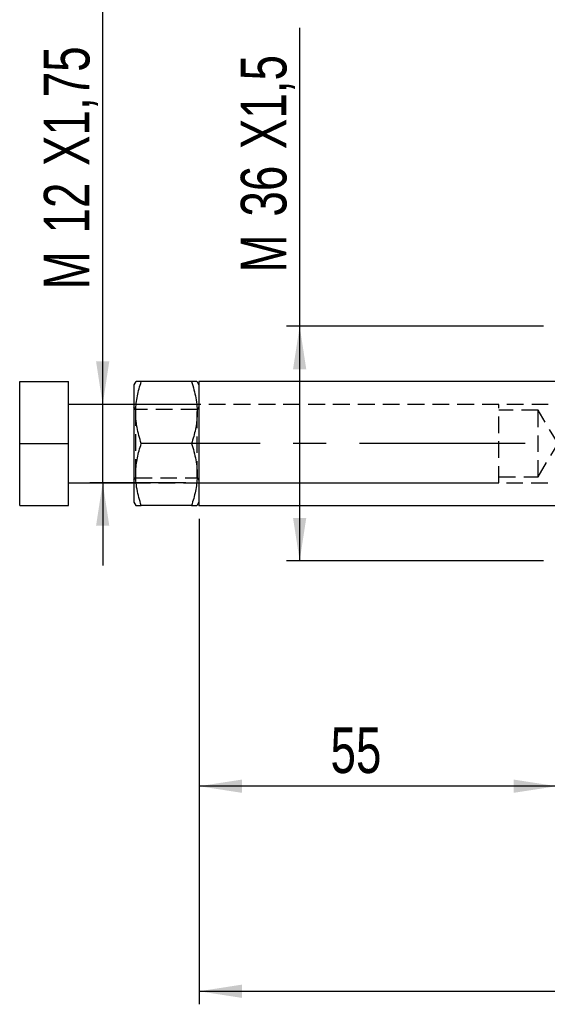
# Model space of a CAD drawing. Extents: x 101 to 797, y 38 to 582.
# Tile 2 of 25: x 101 to 182, y 182 to 333. Entities that reach past the tile are written whole.
import ezdxf

# ---------------------------------------------------------------- set-up
doc = ezdxf.new("R2010")
doc.units = 0
doc.header["$LTSCALE"] = 2
doc.linetypes.add('CENTERX2', pattern=[20.32, 12.7, -2.54, 2.54, -2.54])
doc.linetypes.add('HIDDEN', pattern=[1.905, 1.27, -0.635])
doc.layers.get('0').update_dxf_attribs({"linetype": 'CONTINUOUS'})
doc.layers.add('FORMATO', color=179, linetype='CONTINUOUS')
doc.styles.add('SLDTEXTSTYLE0', font='TXT', dxfattribs={"width": 0.75})
doc.dimstyles.new('SLDDIMSTYLE1', dxfattribs={"dimtxt": 7, "dimasz": 6.604, "dimexe": 0, "dimexo": 0.0625, "dimgap": 1.75, "dimtad": 1, "dimdec": 3, "dimrnd": 1e-09, "dimzin": 12, "dimtxsty": 'SLDTEXTSTYLE0', "dimsah": 1, "dimcen": 0.09, "dimazin": 3, "dimtfac": 1, "dimtdec": 3, "dimtmove": 0, "dimatfit": 3, "dimtolj": 1, "dimtzin": 12})
doc.dimstyles.new('SLDDIMSTYLE2', dxfattribs={"dimtxt": 7, "dimasz": 6.604, "dimexe": 0, "dimexo": 0.0625, "dimgap": 1.75, "dimtad": 1, "dimdec": 0, "dimrnd": 1e-09, "dimzin": 12, "dimtxsty": 'SLDTEXTSTYLE0', "dimsah": 1, "dimcen": 0.09, "dimazin": 3, "dimtfac": 1, "dimtofl": 0, "dimtmove": 0, "dimatfit": 3, "dimtolj": 1, "dimtzin": 12})
doc.dimstyles.new('SLDDIMSTYLE3', dxfattribs={"dimtxt": 7, "dimasz": 6.604, "dimexe": 0, "dimexo": 0.0625, "dimgap": 1.75, "dimtad": 1, "dimdec": 3, "dimrnd": 1e-09, "dimzin": 12, "dimtxsty": 'SLDTEXTSTYLE0', "dimsah": 1, "dimcen": 0.09, "dimazin": 3, "dimtfac": 1, "dimtdec": 3, "dimtofl": 0, "dimtmove": 0, "dimatfit": 3, "dimtolj": 1, "dimtzin": 12})

# ---------------------------------------------------------------- blocks, each defined once
blk = doc.blocks.new('_D_3')
at = {"layer": 'FORMATO'}
for p, q in [((128.7, 256.07), (128.7, 213.05)), ((183.54, 247.6), (183.54, 213.05)), ((183.54, 215.05), (128.7, 215.05))]:
    blk.add_line(p, q, dxfattribs=at)
for points in [[(128.7, 215.05), (135.3, 214.03), (135.3, 216.07)], [(183.54, 215.05), (176.94, 216.07), (176.94, 214.03)]]:
    blk.add_solid(points, dxfattribs=at)
at = {"layer": 'FORMATO', "insert": (148.87, 224.07), "char_height": 7, "attachment_point": 1, "style": 'SLDTEXTSTYLE0'}
blk.add_mtext('55', dxfattribs=at)
blk = doc.blocks.new('_D_4')
at = {"layer": 'FORMATO'}
for p, q in [((113.93, 273.6), (113.93, 333.96)), ((126.7, 273.6), (111.93, 273.6)), ((113.93, 261.6), (113.93, 273.6)), ((126.7, 261.6), (111.93, 261.6)), ((113.93, 261.6), (113.93, 248.9))]:
    blk.add_line(p, q, dxfattribs=at)
for points in [[(113.93, 273.6), (114.94, 280.2), (112.91, 280.2)], [(113.93, 261.6), (112.91, 255), (114.94, 255)]]:
    blk.add_solid(points, dxfattribs=at)
at = {"layer": 'FORMATO', "char_height": 7, "attachment_point": 1, "rotation": 90, "style": 'SLDTEXTSTYLE0'}
for s, insert in [('X1,75', (104.9, 310.17)), ('12', (104.9, 299.82)), ('M', (104.9, 291.25))]:
    blk.add_mtext(s, dxfattribs=dict(at, insert=insert))
blk = doc.blocks.new('_D_6')
at = {"layer": 'FORMATO'}
for p, q in [((128.7, 256.07), (128.7, 181.6)), ((323.54, 246.55), (323.54, 181.6)), ((128.7, 183.6), (323.54, 183.6))]:
    blk.add_line(p, q, dxfattribs=at)
for points in [[(128.7, 183.6), (135.3, 182.58), (135.3, 184.62)], [(323.54, 183.6), (316.94, 184.62), (316.94, 182.58)]]:
    blk.add_solid(points, dxfattribs=at)
at = {"layer": 'FORMATO', "insert": (234.66, 192.62), "char_height": 7, "attachment_point": 1, "style": 'SLDTEXTSTYLE0'}
blk.add_mtext('195', dxfattribs=at)
blk = doc.blocks.new('_D_8')
at = {"layer": 'FORMATO'}
for p, q in [((144.14, 285.6), (144.14, 331.37)), ((181.54, 285.6), (142.14, 285.6)), ((144.14, 249.6), (144.14, 285.6)), ((181.54, 249.6), (142.14, 249.6))]:
    blk.add_line(p, q, dxfattribs=at)
for points in [[(144.14, 285.6), (143.12, 279), (145.15, 279)], [(144.14, 249.6), (145.15, 256.2), (143.12, 256.2)]]:
    blk.add_solid(points, dxfattribs=at)
at = {"layer": 'FORMATO', "char_height": 7, "attachment_point": 1, "rotation": 90, "style": 'SLDTEXTSTYLE0'}
for s, insert in [('X1,5', (135.11, 312.75)), ('36', (135.11, 302.41)), ('M', (135.11, 293.83))]:
    blk.add_mtext(s, dxfattribs=dict(at, insert=insert))

msp = doc.modelspace()

# ---------------------------------------------------------------- linework, layer by layer
at = {"color": 7, "linetype": 'CONTINUOUS'}
for p, q in [((101.1975, 277.099), (108.6975, 277.099)), ((101.1975, 267.599), (101.1975, 277.099)), ((108.6975, 267.599), (108.6975, 277.099)), ((118.9861, 277.099), (118.6975, 276.599)), ((118.6975, 276.599), (118.6975, 258.599)), ((127.5603, 277.099), (119.8346, 277.099)), ((128.6975, 276.599), (128.4088, 277.099)), ((128.6975, 277.124), (128.6975, 258.074)), ((183.5399, 277.124), (128.6975, 277.124)), ((118.6975, 273.599), (108.6975, 273.599)), ((101.1975, 267.599), (108.6975, 267.599)), ((101.1975, 258.099), (101.1975, 267.599)), ((108.6975, 258.099), (108.6975, 267.599)), ((127.5603, 267.599), (119.8346, 267.599)), ((108.6975, 261.599), (118.6975, 261.599)), ((118.6975, 258.599), (118.9861, 258.099)), ((128.4088, 258.099), (128.6975, 258.599)), ((101.1975, 258.099), (108.6975, 258.099)), ((127.5603, 258.099), (119.8346, 258.099)), ((183.5399, 258.074), (128.6975, 258.074))]:
    msp.add_line(p, q, dxfattribs=at)
at = {"color": 7, "linetype": 'HIDDEN'}
for p, q in [((193.6975, 273.599), (118.6975, 273.599)), ((174.6975, 273.599), (128.6975, 273.599)), ((174.6975, 261.599), (174.6975, 273.599)), ((118.9645, 272.849), (118.6975, 273.2304)), ((118.9645, 272.849), (118.9645, 262.349)), ((128.4304, 272.849), (118.9645, 272.849)), ((128.6975, 273.2304), (128.4304, 272.849)), ((128.4304, 262.349), (128.4304, 272.849)), ((180.6975, 272.699), (174.6975, 272.699)), ((180.6975, 262.499), (180.6975, 272.699)), ((183.7619, 267.599), (180.6975, 272.699)), ((180.6975, 262.499), (183.7619, 267.599)), ((118.6975, 261.9676), (118.9645, 262.349)), ((118.6975, 261.599), (193.6975, 261.599)), ((118.9645, 262.349), (128.4304, 262.349)), ((128.4304, 262.349), (128.6975, 261.9676)), ((128.6975, 261.599), (174.6975, 261.599)), ((174.6975, 262.499), (180.6975, 262.499))]:
    msp.add_line(p, q, dxfattribs=at)
at = {"color": 7, "linetype": 'CONTINUOUS'}
for points, knots in [([(119.8346, 267.599), (119.5896, 268.4236), (119.0941, 270.0905), (118.9128, 272.5603), (119.1789, 274.9213), (119.6147, 276.3687), (119.8346, 277.099)], [0, 0, 0, 0, 0.26460577, 0.5349496, 0.7653441, 1, 1, 1, 1]), ([(119.8346, 277.099), (119.7242, 277.099), (119.3702, 277.099), (119.0071, 277.099), (119.0374, 277.099), (119.0479, 277.099)], [0, 0, 0, 0, 0.22798524, 0.73041838, 1, 1, 1, 1]), ([(127.5603, 277.099), (127.8054, 276.2745), (128.3008, 274.6075), (128.4821, 272.1377), (128.216, 269.7768), (127.7802, 268.3294), (127.5603, 267.599)], [0, 0, 0, 0, 0.26460594, 0.53494975, 0.76534412, 1, 1, 1, 1]), ([(128.3499, 277.099), (128.3604, 277.099), (128.3921, 277.099), (128.0309, 277.099), (127.6708, 277.099), (127.5603, 277.099)], [0, 0, 0, 0, 0.25670246, 0.77200823, 1, 1, 1, 1]), ([(119.8346, 258.099), (119.5896, 258.9236), (119.0941, 260.5905), (118.9128, 263.0603), (119.1789, 265.4213), (119.6147, 266.8687), (119.8346, 267.599)], [0, 0, 0, 0, 0.26460591, 0.53494973, 0.76534414, 1, 1, 1, 1]), ([(127.5603, 267.599), (127.8054, 266.7745), (128.3008, 265.1075), (128.4821, 262.6377), (128.216, 260.2768), (127.7802, 258.8294), (127.5603, 258.099)], [0, 0, 0, 0, 0.2646058, 0.53494962, 0.76534407, 1, 1, 1, 1]), ([(119.045, 258.099), (119.0345, 258.099), (119.0029, 258.099), (119.364, 258.099), (119.7242, 258.099), (119.8346, 258.099)], [0, 0, 0, 0, 0.256702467, 0.772008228, 1, 1, 1, 1]), ([(127.5603, 258.099), (127.6708, 258.099), (128.0247, 258.099), (128.3879, 258.099), (128.3576, 258.099), (128.347, 258.099)], [0, 0, 0, 0, 0.22798524, 0.73041838, 1, 1, 1, 1])]:
    msp.add_open_spline(points, degree=3, knots=knots, dxfattribs=at)
at = {"layer": 'FORMATO', "linetype": 'CENTERX2'}
msp.add_line((178.6975, 267.599), (124.6975, 267.599), dxfattribs=at)

# ---------------------------------------------------------------- dimensions: what is measured, and where the dimension line sits
at = {"layer": 'FORMATO'}
for base, p1, p2, text, dimstyle, picture, middle in [((113.9261, 273.599), (128.6975, 261.599), (128.6975, 273.599), 'M<>X1,75', 'SLDDIMSTYLE1', '_D_4', (113.9261, 312.6005)), ((144.1365, 285.599), (183.5399, 249.599), (183.5399, 285.599), 'M<>X1,5', 'SLDDIMSTYLE3', '_D_8', (144.1365, 312.6005))]:
    dim = msp.add_linear_dim(base=base, p1=p1, p2=p2, angle=90, text=text, dimstyle=dimstyle, dxfattribs=at)
    dim.commit()
    dim.dimension.update_dxf_attribs({"geometry": picture, "text_midpoint": middle, "dimtype": 160})
for base, p1, p2, picture, middle in [((128.6975, 215.049), (183.5399, 249.599), (128.6975, 258.074), '_D_3', (154.0463, 215.049)), ((323.5399, 183.599), (128.6975, 258.074), (323.5399, 248.549), '_D_6', (242.4189, 183.599))]:
    dim = msp.add_linear_dim(base=base, p1=p1, p2=p2, dimstyle='SLDDIMSTYLE2', dxfattribs=at)
    dim.commit()
    dim.dimension.update_dxf_attribs({"geometry": picture, "text_midpoint": middle, "dimtype": 160})

doc.saveas('drawing.dxf')
